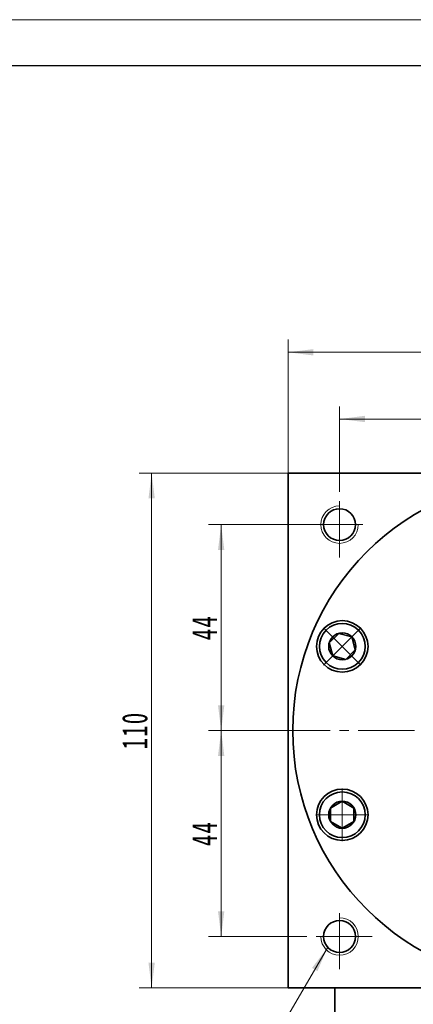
# Model space of a CAD drawing. Header units: millimetres. Extents: x 1472 to 2319, y -85 to 504.
# Tile 5 of 6: x 1861 to 1945, y 292 to 503. Entities that reach past the tile are written whole.
import ezdxf

# ---------------------------------------------------------------- set-up
doc = ezdxf.new("R2010")
doc.units = ezdxf.units.MM
doc.set_wipeout_variables(frame=1)
doc.linetypes.add('点画线', pattern=[18, 12, -2, 2, -2])
doc.layers.get('0').update_dxf_attribs({"lineweight": 35})
for name, color, linetype, lineweight in [('中心线层', 1, '点画线', 18), ('图框_外框线', 7, 'Continuous', 18), ('尺寸线层', 3, 'Continuous', 18), ('粗实线层', 7, 'Continuous', 35)]:
    doc.layers.add(name, color=color, linetype=linetype, lineweight=lineweight)
doc.styles.add('标准', font='txt', dxfattribs={"width": 0.667})
doc.dimstyles.new('a4-1-1', dxfattribs={"dimtxt": 3, "dimasz": 3, "dimexe": 1.5, "dimexo": 0, "dimgap": 0.5, "dimtad": 1, "dimdec": 3, "dimdsep": 46, "dimtxsty": '标准', "dimblk": '_CAXARROW', "dimcen": 0, "dimdle": 6, "dimazin": 2, "dimtfac": 0.707107, "dimtdec": 3, "dimtix": 1, "dimtmove": 2, "dimatfit": 3, "dimfxl": 0, "dimfrac": 2, "dimtolj": 1, "dimarcsym": 0})

# ---------------------------------------------------------------- blocks, each defined once
blk = doc.blocks.new('*X7')
at = {"layer": '尺寸线层', "linetype": 'Continuous'}
for points in [[(1918.69, 431.6), (1924.09, 432.27), (1924.09, 430.92)], [(2028.69, 431.6), (2023.29, 432.27), (2023.29, 430.92)]]:
    blk.add_hatch(color=0, dxfattribs=at).paths.add_polyline_path(points, flags=0)
at = {"layer": '尺寸线层', "color": 0, "linetype": 'Continuous'}
for p, q in [((1918.69, 405.77), (1918.69, 434.3)), ((2028.69, 405.77), (2028.69, 434.3)), ((1918.69, 431.6), (2028.69, 431.6))]:
    blk.add_line(p, q, dxfattribs=at)
at = {"layer": '尺寸线层', "color": 0, "insert": (1973.69, 435.17), "char_height": 5.4, "width": 14.3527, "attachment_point": 5, "line_spacing_factor": 1.15057, "style": '标准'}
blk.add_mtext('\\T1.1;110', dxfattribs=at)
blk = doc.blocks.new('_CAXARROW')
blk.add_hatch(color=0).paths.add_polyline_path([(0, 0), (-1, 0.125), (-1, -0.125)], flags=0)
blk = doc.blocks.new('*X8')
at = {"layer": '尺寸线层', "linetype": 'Continuous'}
for points in [[(1889.56, 405.77), (1888.88, 400.37), (1890.23, 400.37)], [(1889.56, 295.77), (1888.88, 301.17), (1890.23, 301.17)]]:
    blk.add_hatch(color=0, dxfattribs=at).paths.add_polyline_path(points, flags=0)
at = {"layer": '尺寸线层', "color": 0, "linetype": 'Continuous'}
for p, q in [((1918.69, 405.77), (1886.86, 405.77)), ((1889.56, 295.77), (1889.56, 405.77)), ((1918.69, 295.77), (1886.86, 295.77))]:
    blk.add_line(p, q, dxfattribs=at)
at = {"layer": '尺寸线层', "color": 0, "insert": (1885.98, 350.77), "char_height": 5.4, "width": 14.3527, "attachment_point": 5, "rotation": 90, "line_spacing_factor": 1.15057, "style": '标准'}
blk.add_mtext('\\T1.1;110', dxfattribs=at)
blk = doc.blocks.new('*X9')
at = {"layer": '尺寸线层', "linetype": 'Continuous'}
for points in [[(1904.41, 394.77), (1905.08, 389.37), (1903.73, 389.37)], [(1904.41, 350.77), (1905.08, 356.17), (1903.73, 356.17)]]:
    blk.add_hatch(color=0, dxfattribs=at).paths.add_polyline_path(points, flags=0)
at = {"layer": '尺寸线层', "color": 0, "linetype": 'Continuous'}
for p, q in [((1922.69, 394.77), (1901.71, 394.77)), ((1904.41, 394.77), (1904.41, 350.77)), ((1915.69, 350.77), (1901.71, 350.77))]:
    blk.add_line(p, q, dxfattribs=at)
at = {"layer": '尺寸线层', "color": 0, "insert": (1900.83, 372.77), "char_height": 5.4, "width": 10.8, "attachment_point": 5, "rotation": 90, "line_spacing_factor": 1.15057, "style": '标准'}
blk.add_mtext('\\T1.1;44', dxfattribs=at)
blk = doc.blocks.new('*X10')
at = {"layer": '尺寸线层', "linetype": 'Continuous'}
for points in [[(1904.41, 350.77), (1905.08, 345.37), (1903.73, 345.37)], [(1904.41, 306.77), (1905.08, 312.17), (1903.73, 312.17)]]:
    blk.add_hatch(color=0, dxfattribs=at).paths.add_polyline_path(points, flags=0)
at = {"layer": '尺寸线层', "color": 0, "linetype": 'Continuous'}
for p, q in [((1915.69, 350.77), (1901.71, 350.77)), ((1904.41, 350.77), (1904.41, 306.77)), ((1922.69, 306.77), (1901.71, 306.77))]:
    blk.add_line(p, q, dxfattribs=at)
at = {"layer": '尺寸线层', "color": 0, "insert": (1900.83, 328.77), "char_height": 5.4, "width": 10.8, "attachment_point": 5, "rotation": 90, "line_spacing_factor": 1.15057, "style": '标准'}
blk.add_mtext('\\T1.1;44', dxfattribs=at)
blk = doc.blocks.new('*X11')
at = {"layer": '尺寸线层', "linetype": 'Continuous'}
for points in [[(1929.69, 417.34), (1935.09, 418.02), (1935.09, 416.67)], [(1973.69, 417.34), (1968.29, 418.02), (1968.29, 416.67)]]:
    blk.add_hatch(color=0, dxfattribs=at).paths.add_polyline_path(points, flags=0)
at = {"layer": '尺寸线层', "color": 0, "linetype": 'Continuous'}
for p, q in [((1929.69, 401.77), (1929.69, 420.04)), ((1973.69, 408.76), (1973.69, 420.04)), ((1929.69, 417.34), (1973.69, 417.34))]:
    blk.add_line(p, q, dxfattribs=at)
at = {"layer": '尺寸线层', "color": 0, "insert": (1951.69, 420.91), "char_height": 5.4, "width": 10.8, "attachment_point": 5, "line_spacing_factor": 1.15057, "style": '标准'}
blk.add_mtext('\\T1.1;44', dxfattribs=at)
blk = doc.blocks.new('*X15')
at = {"layer": '中心线层', "linetype": '点画线', "lineweight": 18}
for p, q in [((0, -5.64), (0, 5.64)), ((-5.64, 0), (5.64, 0))]:
    blk.add_line(p, q, dxfattribs=at)
at = {"layer": '粗实线层'}
for p, q in [((-2.89, 0), (-1.44, 2.5)), ((-1.44, 2.5), (1.44, 2.5)), ((2.89, 0), (1.44, 2.5)), ((2.89, 0), (1.44, 2.5)), ((-2.89, 0), (-1.44, -2.5)), ((2.89, 0), (1.44, -2.5)), ((-1.44, -2.5), (1.44, -2.5))]:
    blk.add_line(p, q, dxfattribs=at)
blk.add_circle((0, 0), 2.89, dxfattribs=at)
for start, end in [(0, 180), (180, 360)]:
    blk.add_arc((0, 0), 4.89, start, end, dxfattribs=at)
blk = doc.blocks.new('*X16')
at = {"layer": '尺寸线层', "linetype": 'Continuous'}
blk.add_hatch(color=0, dxfattribs=at).paths.add_polyline_path([(26.13, 35.68), (24, 30.67), (22.84, 31.35)], flags=0)
at = {"layer": '尺寸线层', "color": 0, "linetype": 'Continuous'}
blk.add_line((26.13, 35.68), (5.4, 0), dxfattribs=at)
at = {"layer": '尺寸线层', "color": 0}
for p, q in [((0, 12.11), (-20.82, 12.11)), ((0, 0), (0, 12.11)), ((0, 0), (-20.82, 0)), ((5.4, 0), (0, 0))]:
    blk.add_line(p, q, dxfattribs=at)
at = {"layer": '尺寸线层', "color": 0, "insert": (-2.7, 1.08), "char_height": 5.4, "width": 36.2438, "attachment_point": 9, "line_spacing_factor": 1.15057, "style": '标准'}
blk.add_mtext('\\T1.1;4-M8x16\\P5个面', dxfattribs=at)

msp = doc.modelspace()

# ---------------------------------------------------------------- linework, layer by layer
at = {"layer": '中心线层'}
for p, q in [((1929.6864, 387.7683), (1929.6864, 401.7683)), ((1922.6864, 394.7683), (1936.6864, 394.7683)), ((1915.6864, 350.7683), (2031.6864, 350.7683)), ((1929.6864, 299.7683), (1929.6864, 313.7683)), ((1936.6864, 306.7683), (1922.6864, 306.7683))]:
    msp.add_line(p, q, dxfattribs=at)
at = {"layer": '粗实线层'}
msp.add_line((1928.6864, 282.7683), (1928.6864, 295.7683), dxfattribs=at)
for points in [[(1918.6864, 295.7683), (1918.6864, 405.7683)], [(1918.6864, 405.1683), (1918.6864, 405.7683), (2028.6864, 405.7683), (2028.6864, 405.1683)], [(2028.6864, 295.7683), (1918.6864, 295.7683)]]:
    msp.add_lwpolyline(points, dxfattribs=at)
for centre, radius in [((1973.6864, 350.7683), 54), ((1929.6864, 394.7683), 3.4), ((1930.264, 368.7544), 5.5), ((1930.264, 332.7822), 5.5), ((1929.6864, 306.7683), 3.4)]:
    msp.add_circle(centre, radius, dxfattribs=at)
at = {"layer": '粗实线层', "lineweight": 18}
for centre, start, end in [((1929.6864, 394.7683), 90, 360), ((1929.6864, 306.7683), 180, 90)]:
    msp.add_arc(centre, 4, start, end, dxfattribs=at)

# ---------------------------------------------------------------- block references
at = {"layer": '尺寸线层'}
msp.add_blockref('*X16', (1900.9701, 268.7025), dxfattribs=at)

# ---------------------------------------------------------------- dimensions: what is measured, and where the dimension line sits
dim = msp.add_linear_dim(base=(2028.6864, 431.5984), p1=(1918.6864, 405.7683), p2=(2028.6864, 405.7683), dimstyle='a4-1-1', override={"dimsah": 1, "dimtfill": 1, "dimtzin": 8}, dxfattribs=at)
dim.commit()
dim.dimension.update_dxf_attribs({"geometry": '*X7', "text_midpoint": (1973.6864, 435.1692)})
for base, p1, p2, angle, picture, middle in [((1973.6864, 417.3424), (1929.6864, 401.7683), (1973.6864, 408.7635), 0, '*X11', (1951.6864, 420.9132)), ((1889.5552, 405.7683), (1918.6864, 295.7683), (1918.6864, 405.7683), 90, '*X8', (1885.9844, 350.7683)), ((1904.4052, 350.7683), (1922.6864, 394.7683), (1915.6864, 350.7683), 270, '*X9', (1900.8344, 372.7683)), ((1904.4052, 306.7683), (1915.6864, 350.7683), (1922.6864, 306.7683), 270, '*X10', (1900.8344, 328.7683))]:
    dim = msp.add_linear_dim(base=base, p1=p1, p2=p2, angle=angle, dimstyle='a4-1-1', override={"dimsah": 1, "dimtfill": 1, "dimtzin": 8}, dxfattribs=at)
    dim.commit()
    dim.dimension.update_dxf_attribs({"geometry": picture, "text_midpoint": middle})

# ---------------------------------------------------------------- next in the draw order: wipeouts: each hides what was drawn before it
for points in [[(1933.7218, 372.2122), (1933.7023, 372.2316), (1933.6827, 372.2508), (1933.663, 372.27), (1933.6432, 372.289), (1933.6233, 372.3079), (1933.6033, 372.3268), (1933.5831, 372.3455), (1933.5629, 372.3641), (1933.5426, 372.3825), (1933.5221, 372.4009), (1933.5016, 372.4192), (1933.4809, 372.4373), (1933.4602, 372.4553), (1933.4394, 372.4732), (1933.4184, 372.491), (1933.3974, 372.5087), (1933.3762, 372.5262), (1933.355, 372.5436), (1933.3336, 372.5609), (1933.3122, 372.5781), (1933.2907, 372.5952), (1933.269, 372.6121), (1933.2473, 372.629), (1933.2255, 372.6457), (1933.2036, 372.6622), (1933.1816, 372.6787), (1933.1595, 372.695), (1933.1373, 372.7112), (1933.115, 372.7273), (1933.0927, 372.7433), (1933.0927, 372.7433), (1932.9032, 372.8711), (1932.708, 372.9899), (1932.5074, 373.0995), (1932.3019, 373.1995), (1932.092, 373.2899), (1931.8781, 373.3704), (1931.6607, 373.4407), (1931.4402, 373.5009), (1931.2171, 373.5506), (1930.992, 373.5899), (1930.7652, 373.6187), (1930.5374, 373.6368), (1930.309, 373.6442), (1930.0805, 373.641), (1929.8524, 373.6271), (1929.6251, 373.6025), (1929.3993, 373.5674), (1929.1754, 373.5217), (1928.9538, 373.4656), (1928.7351, 373.3993), (1928.5198, 373.3228), (1928.3082, 373.2363), (1928.101, 373.14), (1927.8984, 373.0341), (1927.701, 372.9189), (1927.5092, 372.7946), (1927.3235, 372.6615), (1927.1441, 372.5198), (1926.9716, 372.37), (1926.8063, 372.2122), (1926.8063, 372.2122), (1926.6485, 372.0468), (1926.4986, 371.8743), (1926.3569, 371.695), (1926.2238, 371.5092), (1926.0995, 371.3174), (1925.9843, 371.12), (1925.8784, 370.9175), (1925.7822, 370.7102), (1925.6957, 370.4987), (1925.6192, 370.2833), (1925.5528, 370.0646), (1925.4967, 369.8431), (1925.4511, 369.6191), (1925.4159, 369.3933), (1925.3914, 369.1661), (1925.3775, 368.938), (1925.3742, 368.7095), (1925.3817, 368.481), (1925.3998, 368.2532), (1925.4285, 368.0265), (1925.4678, 367.8013), (1925.5176, 367.5783), (1925.5777, 367.3578), (1925.6481, 367.1404), (1925.7285, 366.9264), (1925.8189, 366.7165), (1925.919, 366.5111), (1926.0285, 366.3105), (1926.1474, 366.1153), (1926.2752, 365.9258), (1926.2752, 365.9258), (1926.2911, 365.9034), (1926.3072, 365.8811), (1926.3234, 365.859), (1926.3397, 365.8369), (1926.3562, 365.8149), (1926.3728, 365.793), (1926.3895, 365.7711), (1926.4063, 365.7494), (1926.4233, 365.7278), (1926.4403, 365.7062), (1926.4575, 365.6848), (1926.4748, 365.6635), (1926.4922, 365.6422), (1926.5098, 365.6211), (1926.5275, 365.6), (1926.5452, 365.5791), (1926.5631, 365.5582), (1926.5812, 365.5375), (1926.5993, 365.5169), (1926.6175, 365.4963), (1926.6359, 365.4759), (1926.6544, 365.4555), (1926.673, 365.4353), (1926.6917, 365.4152), (1926.7105, 365.3952), (1926.7294, 365.3753), (1926.7485, 365.3555), (1926.7676, 365.3358), (1926.7869, 365.3162), (1926.8063, 365.2967), (1926.8063, 365.2967), (1926.992, 365.1204), (1927.1866, 364.9542), (1927.3898, 364.7983), (1927.6007, 364.6533), (1927.819, 364.5196), (1928.044, 364.3974), (1928.2751, 364.2872), (1928.5116, 364.1892), (1928.7529, 364.1038), (1928.9984, 364.0311), (1929.2473, 363.9713), (1929.4991, 363.9246), (1929.7529, 363.8912), (1930.0081, 363.8711), (1930.264, 363.8644), (1930.5199, 363.8711), (1930.7752, 363.8912), (1931.029, 363.9246), (1931.2807, 363.9713), (1931.5296, 364.0311), (1931.7751, 364.1038), (1932.0164, 364.1892), (1932.253, 364.2872), (1932.484, 364.3974), (1932.709, 364.5196), (1932.9273, 364.6533), (1933.1383, 364.7983), (1933.3414, 364.9542), (1933.5361, 365.1204), (1933.7218, 365.2967), (1933.7218, 365.2967), (1933.898, 365.4824), (1934.0643, 365.6771), (1934.2201, 365.8802), (1934.3651, 366.0911), (1934.4989, 366.3094), (1934.621, 366.5344), (1934.7313, 366.7655), (1934.8292, 367.002), (1934.9147, 367.2433), (1934.9874, 367.4888), (1935.0472, 367.7377), (1935.0938, 367.9895), (1935.1272, 368.2433), (1935.1473, 368.4985), (1935.154, 368.7544), (1935.1473, 369.0104), (1935.1272, 369.2656), (1935.0938, 369.5194), (1935.0472, 369.7711), (1934.9874, 370.0201), (1934.9147, 370.2655), (1934.8292, 370.5068), (1934.7313, 370.7434), (1934.621, 370.9744), (1934.4989, 371.1994), (1934.3651, 371.4177), (1934.2201, 371.6287), (1934.0643, 371.8318), (1933.898, 372.0265)], [(1930.264, 337.6722), (1930.2365, 337.6721), (1930.2091, 337.6719), (1930.1816, 337.6715), (1930.1541, 337.671), (1930.1267, 337.6703), (1930.0992, 337.6694), (1930.0717, 337.6684), (1930.0443, 337.6672), (1930.0168, 337.6659), (1929.9894, 337.6645), (1929.962, 337.6628), (1929.9346, 337.6611), (1929.9071, 337.6591), (1929.8797, 337.6571), (1929.8524, 337.6548), (1929.825, 337.6524), (1929.7976, 337.6499), (1929.7703, 337.6472), (1929.743, 337.6443), (1929.7156, 337.6413), (1929.6884, 337.6382), (1929.6611, 337.6349), (1929.6338, 337.6314), (1929.6066, 337.6278), (1929.5794, 337.624), (1929.5522, 337.6201), (1929.525, 337.616), (1929.4978, 337.6118), (1929.4707, 337.6074), (1929.4436, 337.6029), (1929.4436, 337.6029), (1929.2193, 337.5593), (1928.9972, 337.5052), (1928.7779, 337.4409), (1928.5619, 337.3664), (1928.3495, 337.2818), (1928.1414, 337.1875), (1927.9379, 337.0835), (1927.7394, 336.9701), (1927.5465, 336.8476), (1927.3595, 336.7161), (1927.1789, 336.5761), (1927.005, 336.4279), (1926.8382, 336.2716), (1926.6789, 336.1077), (1926.5275, 335.9366), (1926.3842, 335.7585), (1926.2493, 335.574), (1926.1233, 335.3834), (1926.0062, 335.1871), (1925.8985, 334.9855), (1925.8003, 334.7791), (1925.7119, 334.5684), (1925.6334, 334.3537), (1925.5651, 334.1357), (1925.507, 333.9146), (1925.4592, 333.6911), (1925.422, 333.4656), (1925.3954, 333.2386), (1925.3794, 333.0107), (1925.374, 332.7822), (1925.374, 332.7822), (1925.3794, 332.5537), (1925.3954, 332.3257), (1925.422, 332.0987), (1925.4592, 331.8732), (1925.507, 331.6497), (1925.5651, 331.4287), (1925.6334, 331.2106), (1925.7119, 330.996), (1925.8003, 330.7853), (1925.8985, 330.5789), (1926.0062, 330.3773), (1926.1233, 330.181), (1926.2493, 329.9904), (1926.3842, 329.8058), (1926.5275, 329.6278), (1926.6789, 329.4567), (1926.8382, 329.2928), (1927.005, 329.1365), (1927.1789, 328.9882), (1927.3595, 328.8482), (1927.5465, 328.7168), (1927.7394, 328.5943), (1927.9379, 328.4809), (1928.1414, 328.3769), (1928.3495, 328.2825), (1928.5619, 328.198), (1928.7779, 328.1235), (1928.9972, 328.0591), (1929.2193, 328.0051), (1929.4436, 327.9615), (1929.4436, 327.9615), (1929.4707, 327.957), (1929.4978, 327.9526), (1929.525, 327.9484), (1929.5522, 327.9443), (1929.5794, 327.9404), (1929.6066, 327.9366), (1929.6338, 327.933), (1929.6611, 327.9295), (1929.6884, 327.9262), (1929.7156, 327.923), (1929.743, 327.92), (1929.7703, 327.9172), (1929.7976, 327.9145), (1929.825, 327.9119), (1929.8524, 327.9095), (1929.8797, 327.9073), (1929.9071, 327.9052), (1929.9346, 327.9033), (1929.962, 327.9015), (1929.9894, 327.8999), (1930.0168, 327.8984), (1930.0443, 327.8971), (1930.0717, 327.896), (1930.0992, 327.895), (1930.1267, 327.8941), (1930.1541, 327.8934), (1930.1816, 327.8929), (1930.2091, 327.8925), (1930.2365, 327.8923), (1930.264, 327.8922), (1930.264, 327.8922), (1930.5199, 327.8989), (1930.7752, 327.919), (1931.029, 327.9524), (1931.2807, 327.999), (1931.5296, 328.0588), (1931.7751, 328.1315), (1932.0164, 328.217), (1932.253, 328.3149), (1932.484, 328.4252), (1932.709, 328.5473), (1932.9273, 328.6811), (1933.1383, 328.8261), (1933.3414, 328.9819), (1933.5361, 329.1482), (1933.7218, 329.3244), (1933.898, 329.5101), (1934.0643, 329.7048), (1934.2201, 329.9079), (1934.3651, 330.1189), (1934.4989, 330.3372), (1934.621, 330.5622), (1934.7313, 330.7932), (1934.8292, 331.0298), (1934.9147, 331.2711), (1934.9874, 331.5166), (1935.0472, 331.7655), (1935.0938, 332.0172), (1935.1272, 332.271), (1935.1473, 332.5263), (1935.154, 332.7822), (1935.154, 332.7822), (1935.1473, 333.0381), (1935.1272, 333.2933), (1935.0938, 333.5471), (1935.0472, 333.7989), (1934.9874, 334.0478), (1934.9147, 334.2933), (1934.8292, 334.5346), (1934.7313, 334.7711), (1934.621, 335.0022), (1934.4989, 335.2272), (1934.3651, 335.4455), (1934.2201, 335.6565), (1934.0643, 335.8596), (1933.898, 336.0542), (1933.7218, 336.2399), (1933.5361, 336.4162), (1933.3414, 336.5824), (1933.1383, 336.7383), (1932.9273, 336.8833), (1932.709, 337.017), (1932.484, 337.1392), (1932.253, 337.2494), (1932.0164, 337.3474), (1931.7751, 337.4329), (1931.5296, 337.5056), (1931.2807, 337.5653), (1931.029, 337.612), (1930.7752, 337.6454), (1930.5199, 337.6655)]]:
    msp.add_wipeout(points).dxf.layer = '粗实线层'

# ---------------------------------------------------------------- next in the draw order: linework, layer by layer
at = {"layer": '图框_外框线', "color": 3}
msp.add_lwpolyline([(1471.894, -84.9592), (2302.8704, -84.9592), (2302.8704, 502.6598), (1471.894, 502.6598)], close=True, dxfattribs=at)
at = {"layer": '图框_外框线', "color": 3, "lineweight": 25}
msp.add_lwpolyline([(1521.3569, -75.0666), (2292.9778, -75.0666), (2292.9778, 492.7673), (1521.3569, 492.7673)], close=True, dxfattribs=at)

# ---------------------------------------------------------------- next in the draw order: block references
at = {"layer": '粗实线层'}
for p, rotation in [((1930.264, 368.7544), 45.00000000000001), ((1930.264, 332.7822), 90)]:
    msp.add_blockref('*X15', p, dxfattribs=dict(at, rotation=rotation))

doc.saveas('drawing.dxf')
